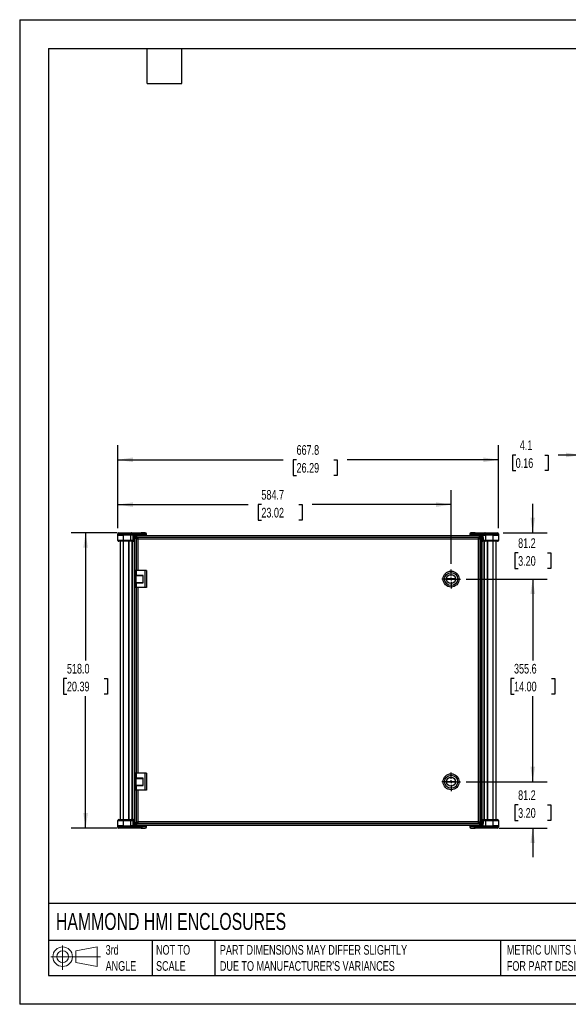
# Model space of a CAD drawing. Header units: millimetres. Extents: x 0 to 2235, y 0 to 1727.
# Tile 1 of 6: x 0 to 963, y 0 to 1727. Entities that reach past the tile are written whole.
import ezdxf

# ---------------------------------------------------------------- set-up
doc = ezdxf.new("R2010")
doc.units = ezdxf.units.MM
doc.header["$LTSCALE"] = 8
doc.linetypes.add('CENTERX2', pattern=[20.32, 12.7, -2.54, 2.54, -2.54])
doc.layers.add('CENTER', color=40, linetype='CENTERX2')
doc.layers.add('DIMENSIONS', color=140, linetype='Continuous', lineweight=25)
doc.layers.add('TEXT', color=140, linetype='Continuous', lineweight=25)
doc.styles.add('SLDTEXTSTYLE0', font='TXT', dxfattribs={"width": 0.7})
doc.dimstyles.new('SLDDIMSTYLE0', dxfattribs={"dimtxt": 17.264063, "dimasz": 26.416, "dimexe": 0, "dimexo": 0.0625, "dimgap": 4.316016, "dimtad": 0, "dimtih": 1, "dimtoh": 1, "dimdec": 1, "dimrnd": 1e-09, "dimzin": 4, "dimdsep": 46, "dimtxsty": 'SLDTEXTSTYLE0', "dimsah": 1, "dimcen": 0.09, "dimadec": 0, "dimazin": 1, "dimtfac": 1, "dimtdec": 1, "dimtofl": 0, "dimtmove": 0, "dimatfit": 3, "dimfxl": 0, "dimfrac": 2, "dimtolj": 1, "dimtzin": 12, "dimarcsym": 0})
doc.dimstyles.new('SLDDIMSTYLE1', dxfattribs={"dimtxt": 17.264063, "dimasz": 26.416, "dimexe": 0, "dimexo": 0.0625, "dimgap": 4.316016, "dimtad": 0, "dimtih": 1, "dimtoh": 1, "dimdec": 1, "dimrnd": 1e-09, "dimzin": 12, "dimdsep": 46, "dimtxsty": 'SLDTEXTSTYLE0', "dimsah": 1, "dimcen": 0.09, "dimadec": 0, "dimazin": 3, "dimtfac": 1, "dimtdec": 1, "dimtofl": 0, "dimtmove": 0, "dimatfit": 3, "dimfxl": 0, "dimfrac": 2, "dimtolj": 1, "dimtzin": 12, "dimarcsym": 0})
doc.dimstyles.new('SLDDIMSTYLE2', dxfattribs={"dimtxt": 17.264063, "dimasz": 26.416, "dimexe": 0, "dimexo": 0.0625, "dimgap": 4.316016, "dimtad": 0, "dimtih": 1, "dimtoh": 1, "dimdec": 1, "dimrnd": 1e-09, "dimzin": 12, "dimdsep": 46, "dimtxsty": 'SLDTEXTSTYLE0', "dimsah": 1, "dimcen": 0.09, "dimadec": 0, "dimazin": 3, "dimtfac": 1, "dimtdec": 1, "dimtmove": 0, "dimatfit": 0, "dimfxl": 0, "dimfrac": 2, "dimtolj": 1, "dimtzin": 12, "dimarcsym": 0})

# ---------------------------------------------------------------- blocks, each defined once
blk = doc.blocks.new('Block11')
at = {"color": 7, "linetype": 'Continuous', "lineweight": 18}
for p, q in [((20.7, 42.5), (20.7, 0)), ((43.8, 33.3), (81.4, 40.3)), ((81.4, 40.3), (81.4, 5.9)), ((0, 23.1), (87, 23.1)), ((43.8, 12.8), (43.8, 33.3)), ((43.8, 12.8), (81.4, 5.9))]:
    blk.add_line(p, q, dxfattribs=at)
for radius in [17.2, 10.3]:
    blk.add_circle((20.7, 23.1), radius, dxfattribs=at)
blk = doc.blocks.new('Block12')
at = {"color": 7, "linetype": 'Continuous'}
blk.add_blockref('Block11', (0, 0), dxfattribs=at)
blk = doc.blocks.new('_D')
at = {"layer": 'DIMENSIONS'}
for p, q in [((171.2, 827.2), (90.3, 827.2)), ((115.7, 827.2), (115.7, 602.9)), ((82.9, 571.6), (77.1, 571.6)), ((77.1, 571.6), (77.1, 544.1)), ((148.5, 571.6), (154.3, 571.6)), ((154.3, 571.6), (154.3, 544.1)), ((77.1, 544.1), (82.9, 544.1)), ((115.7, 309.2), (115.7, 540.3)), ((154.3, 544.1), (148.5, 544.1)), ((171.2, 309.2), (90.3, 309.2))]:
    blk.add_line(p, q, dxfattribs=at)
for points in [[(115.7, 827.2), (111.6, 800.8), (119.8, 800.8)], [(115.7, 309.2), (119.8, 335.6), (111.6, 335.6)]]:
    blk.add_solid(points, dxfattribs=at)
at = {"layer": 'DIMENSIONS', "char_height": 16.93, "attachment_point": 1, "style": 'SLDTEXTSTYLE0'}
for s, insert in [('518.0', (82.9, 597.2)), ('20.39', (82.9, 565.9))]:
    blk.add_mtext(s, dxfattribs=dict(at, insert=insert))
blk = doc.blocks.new('_D_1')
at = {"layer": 'DIMENSIONS'}
for p, q in [((172.2, 835.4), (172.2, 901.9)), ((757, 772.7), (757, 901.9)), ((172.2, 876.5), (400.7, 876.5)), ((424.1, 876.5), (418.3, 876.5)), ((418.3, 876.5), (418.3, 849.1)), ((489.8, 876.5), (495.6, 876.5)), ((495.6, 876.5), (495.6, 849.1)), ((757, 876.5), (513.2, 876.5)), ((418.3, 849.1), (424.1, 849.1)), ((495.6, 849.1), (489.8, 849.1))]:
    blk.add_line(p, q, dxfattribs=at)
for points in [[(172.2, 876.5), (198.7, 872.5), (198.7, 880.6)], [(757, 876.5), (730.6, 880.6), (730.6, 872.5)]]:
    blk.add_solid(points, dxfattribs=at)
at = {"layer": 'DIMENSIONS', "char_height": 16.93, "attachment_point": 1, "style": 'SLDTEXTSTYLE0'}
for s, insert in [('584.7', (424.1, 902.2)), ('23.02', (424.1, 870.9))]:
    blk.add_mtext(s, dxfattribs=dict(at, insert=insert))
blk = doc.blocks.new('_D_2')
at = {"layer": 'DIMENSIONS'}
for p, q in [((172.2, 835.4), (172.2, 980.6)), ((840.1, 835.4), (840.1, 980.6)), ((172.2, 955.2), (462.4, 955.2)), ((485.8, 955.2), (480, 955.2)), ((480, 955.2), (480, 927.8)), ((551.5, 955.2), (557.3, 955.2)), ((557.3, 955.2), (557.3, 927.8)), ((840.1, 955.2), (574.9, 955.2)), ((480, 927.8), (485.8, 927.8)), ((557.3, 927.8), (551.5, 927.8))]:
    blk.add_line(p, q, dxfattribs=at)
for points in [[(172.2, 955.2), (198.7, 951.1), (198.7, 959.3)], [(840.1, 955.2), (813.6, 959.3), (813.6, 951.1)]]:
    blk.add_solid(points, dxfattribs=at)
at = {"layer": 'DIMENSIONS', "char_height": 16.93, "attachment_point": 1, "style": 'SLDTEXTSTYLE0'}
for s, insert in [('667.8', (485.8, 980.9)), ('26.29', (485.8, 949.6))]:
    blk.add_mtext(s, dxfattribs=dict(at, insert=insert))
blk = doc.blocks.new('_D_3')
at = {"layer": 'DIMENSIONS'}
for p, q in [((900.2, 827.2), (900.2, 878)), ((848.2, 827.2), (925.6, 827.2)), ((874.6, 791.8), (868.8, 791.8)), ((868.8, 791.8), (868.8, 764.4)), ((925.9, 791.8), (931.7, 791.8)), ((931.7, 791.8), (931.7, 764.4)), ((868.8, 764.4), (874.6, 764.4)), ((931.7, 764.4), (925.9, 764.4)), ((783.6, 746), (925.6, 746)), ((900.2, 746), (900.2, 695.2))]:
    blk.add_line(p, q, dxfattribs=at)
for points in [[(900.2, 827.2), (904.3, 853.6), (896.2, 853.6)], [(900.2, 746), (896.2, 719.6), (904.3, 719.6)]]:
    blk.add_solid(points, dxfattribs=at)
at = {"layer": 'DIMENSIONS', "char_height": 16.93, "attachment_point": 1, "style": 'SLDTEXTSTYLE0'}
for s, insert in [('81.2', (874.6, 817.5)), ('3.20', (874.6, 786.2))]:
    blk.add_mtext(s, dxfattribs=dict(at, insert=insert))
blk = doc.blocks.new('_D_4')
at = {"layer": 'DIMENSIONS'}
for p, q in [((783.6, 746), (925.6, 746)), ((900.2, 746), (900.2, 602.9)), ((867.4, 571.6), (861.6, 571.6)), ((861.6, 571.6), (861.6, 544.1)), ((933.1, 571.6), (938.9, 571.6)), ((938.9, 571.6), (938.9, 544.1)), ((861.6, 544.1), (867.4, 544.1)), ((900.2, 390.4), (900.2, 540.3)), ((938.9, 544.1), (933.1, 544.1)), ((783.6, 390.4), (925.6, 390.4))]:
    blk.add_line(p, q, dxfattribs=at)
for points in [[(900.2, 746), (896.2, 719.6), (904.3, 719.6)], [(900.2, 390.4), (904.3, 416.8), (896.2, 416.8)]]:
    blk.add_solid(points, dxfattribs=at)
at = {"layer": 'DIMENSIONS', "char_height": 16.93, "attachment_point": 1, "style": 'SLDTEXTSTYLE0'}
for s, insert in [('355.6', (867.4, 597.2)), ('14.00', (867.4, 565.9))]:
    blk.add_mtext(s, dxfattribs=dict(at, insert=insert))
blk = doc.blocks.new('_D_5')
at = {"layer": 'DIMENSIONS'}
for p, q in [((900.2, 390.4), (900.2, 441.2)), ((783.6, 390.4), (925.6, 390.4)), ((874.6, 349.7), (868.8, 349.7)), ((868.8, 349.7), (868.8, 322.2)), ((925.9, 349.7), (931.7, 349.7)), ((931.7, 349.7), (931.7, 322.2)), ((868.8, 322.2), (874.6, 322.2)), ((931.7, 322.2), (925.9, 322.2)), ((841.1, 309.2), (925.6, 309.2)), ((900.2, 309.2), (900.2, 258.4))]:
    blk.add_line(p, q, dxfattribs=at)
for points in [[(900.2, 390.4), (904.3, 416.8), (896.2, 416.8)], [(900.2, 309.2), (896.2, 282.8), (904.3, 282.8)]]:
    blk.add_solid(points, dxfattribs=at)
at = {"layer": 'DIMENSIONS', "char_height": 16.93, "attachment_point": 1, "style": 'SLDTEXTSTYLE0'}
for s, insert in [('81.2', (874.6, 375.4)), ('3.20', (874.6, 344.1))]:
    blk.add_mtext(s, dxfattribs=dict(at, insert=insert))
blk = doc.blocks.new('SW_CENTERMARKSYMBOL_0')
at = {"layer": 'CENTER', "color": 0}
for p, q in [((-5.08, 0), (-16.51, 0)), ((0, 0), (-2.54, 0)), ((0, 5.08), (0, 16.51)), ((0, 0), (0, 2.54)), ((0, 0), (0, -2.54)), ((0, 0), (2.54, 0)), ((5.08, 0), (16.51, 0)), ((0, -5.08), (0, -16.51))]:
    blk.add_line(p, q, dxfattribs=at)
blk = doc.blocks.new('SW_CENTERMARKSYMBOL_1')
at = {"layer": 'CENTER', "color": 0}
for p, q in [((-5.08, 0), (-16.51, 0)), ((0, 0), (-2.54, 0)), ((0, 5.08), (0, 16.51)), ((0, 0), (0, 2.54)), ((0, 0), (0, -2.54)), ((0, 0), (2.54, 0)), ((5.08, 0), (16.51, 0)), ((0, -5.08), (0, -16.51))]:
    blk.add_line(p, q, dxfattribs=at)
blk = doc.blocks.new('_D_8')
at = {"layer": 'DIMENSIONS'}
for p, q in [((985, 767.6), (985, 989)), ((989.1, 826.1), (989.1, 989)), ((870.3, 963.6), (864.5, 963.6)), ((864.5, 963.6), (864.5, 936.2)), ((921.6, 963.6), (927.4, 963.6)), ((927.4, 963.6), (927.4, 936.2)), ((985, 963.6), (945, 963.6)), ((989.1, 963.6), (1039.9, 963.6)), ((864.5, 936.2), (870.3, 936.2)), ((927.4, 936.2), (921.6, 936.2))]:
    blk.add_line(p, q, dxfattribs=at)
for points in [[(985, 963.6), (958.6, 967.7), (958.6, 959.6)], [(989.1, 963.6), (1015.5, 959.6), (1015.5, 967.7)]]:
    blk.add_solid(points, dxfattribs=at)
at = {"layer": 'DIMENSIONS', "char_height": 16.93, "attachment_point": 1, "style": 'SLDTEXTSTYLE0'}
for s, insert in [('4.1', (877.5, 989.3)), ('0.16', (870.3, 958))]:
    blk.add_mtext(s, dxfattribs=dict(at, insert=insert))

msp = doc.modelspace()

# ---------------------------------------------------------------- linework, layer by layer
at = {"color": 7, "linetype": 'Continuous'}
for p, q in [((0.02, 1727.22), (0.02, 0.02)), ((0.02, 1727.22), (2235.22, 1727.22)), ((2235.22, 0.02), (0.02, 0.02))]:
    msp.add_line(p, q, dxfattribs=at)
for p, q in [((172.24, 825.21), (181.34, 825.21)), ((172.24, 823.21), (172.24, 825.21)), ((172.24, 823.21), (181.34, 823.21)), ((172.41, 813.68), (172.24, 823.21)), ((181.34, 813.68), (172.41, 813.68)), ((181.34, 812.21), (173.91, 812.21)), ((174.24, 827.21), (181.34, 827.21)), ((176.34, 812.21), (176.34, 324.18)), ((181.34, 827.21), (196.31, 827.21)), ((181.34, 825.21), (194.77, 825.21)), ((181.34, 825.21), (181.34, 823.21)), ((194.77, 823.21), (181.34, 823.21)), ((181.34, 823.21), (181.34, 813.68)), ((194.9, 813.68), (181.34, 813.68)), ((196.05, 812.21), (181.34, 812.21)), ((181.34, 812.21), (181.34, 324.18)), ((190.84, 812.21), (190.84, 324.18)), ((191.34, 812.21), (191.34, 324.18)), ((194.77, 825.21), (214.38, 825.21)), ((194.77, 823.21), (194.77, 825.21)), ((198.81, 823.21), (194.77, 823.21)), ((194.9, 813.68), (194.77, 823.21)), ((198.62, 813.68), (194.9, 813.68)), ((199.38, 812.21), (196.05, 812.21)), ((196.31, 827.21), (213.14, 827.21)), ((197.34, 324.18), (197.34, 812.21)), ((197.84, 324.18), (197.84, 812.21)), ((198.81, 823.21), (214.38, 823.21)), ((201.09, 822.19), (201.02, 822.19)), ((201.09, 822.19), (201.09, 314.19)), ((201.09, 822.19), (201.34, 822.19)), ((201.34, 314.19), (201.34, 822.19)), ((203.41, 822.19), (201.34, 822.19)), ((201.35, 820.13), (203.41, 820.13)), ((201.35, 820.13), (201.35, 316.25)), ((203.03, 823.21), (203.02, 822.19)), ((203.41, 822.19), (203.41, 820.13)), ((203.41, 822.19), (808.89, 822.19)), ((203.6, 820.08), (203.6, 819.75)), ((205.71, 819.11), (204.44, 819.11)), ((204.44, 819.11), (204.44, 817.2)), ((204.7, 816.96), (204.44, 817.2)), ((204.44, 817.2), (204.44, 760.99)), ((204.52, 816.96), (204.52, 760.99)), ((204.52, 816.96), (206.58, 816.96)), ((205.75, 823.21), (204.75, 822.83)), ((204.75, 822.83), (204.75, 822.19)), ((215.93, 822.83), (204.75, 822.83)), ((205.71, 816.96), (205.71, 819.45)), ((206.67, 816.96), (205.71, 816.96)), ((805.96, 819.11), (206.34, 819.11)), ((206.34, 819.11), (206.58, 818.85)), ((206.58, 819.02), (206.58, 816.96)), ((805.71, 819.02), (206.58, 819.02)), ((804.69, 815.93), (207.61, 815.93)), ((207.61, 815.93), (207.61, 760.99)), ((220.44, 827.21), (213.14, 827.21)), ((214.38, 823.21), (214.38, 825.21)), ((214.38, 825.21), (222.44, 825.21)), ((214.38, 823.21), (222.44, 823.21)), ((215.93, 822.83), (214.94, 823.21)), ((215.93, 822.19), (215.93, 822.83)), ((218.47, 822.93), (218.48, 822.26)), ((219.95, 823.21), (219.97, 822.19)), ((220.86, 823.21), (220.84, 822.19)), ((222.33, 822.19), (222.35, 823.21)), ((222.44, 823.21), (222.44, 825.21)), ((789.86, 825.21), (789.86, 823.21)), ((789.86, 825.21), (797.92, 825.21)), ((789.86, 823.21), (797.92, 823.21)), ((789.95, 823.21), (789.97, 822.19)), ((791.46, 822.19), (791.44, 823.21)), ((799.16, 827.21), (791.86, 827.21)), ((792.33, 822.19), (792.35, 823.21)), ((793.84, 823.21), (793.82, 822.3)), ((797.36, 823.21), (796.37, 822.83)), ((796.37, 822.83), (796.37, 822.19)), ((807.55, 822.83), (796.37, 822.83)), ((797.92, 825.21), (817.53, 825.21)), ((797.92, 825.21), (797.92, 823.21)), ((813.49, 823.21), (797.92, 823.21)), ((799.16, 827.21), (815.99, 827.21)), ((804.69, 815.93), (804.69, 320.45)), ((806.59, 816.96), (805.63, 816.96)), ((805.71, 819.02), (805.71, 816.96)), ((807.77, 816.96), (805.72, 816.96)), ((807.55, 822.83), (806.55, 823.21)), ((806.59, 816.96), (806.59, 819.45)), ((807.86, 819.11), (806.59, 819.11)), ((807.55, 822.19), (807.55, 822.83)), ((807.6, 816.96), (807.86, 817.2)), ((807.77, 319.43), (807.77, 816.96)), ((807.86, 817.2), (807.86, 819.11)), ((807.86, 817.2), (807.86, 319.18)), ((808.71, 819.75), (808.71, 820.08)), ((808.89, 822.19), (810.96, 822.19)), ((808.89, 820.13), (808.89, 822.19)), ((810.95, 820.13), (808.89, 820.13)), ((809.28, 822.19), (809.27, 823.21)), ((810.95, 820.13), (810.95, 316.25)), ((810.96, 822.19), (810.96, 314.19)), ((810.96, 822.19), (811.21, 822.19)), ((811.21, 314.19), (811.21, 822.19)), ((811.21, 822.19), (811.28, 822.19)), ((816.25, 812.21), (812.92, 812.21)), ((813.49, 823.21), (817.53, 823.21)), ((817.41, 813.68), (813.68, 813.68)), ((814.46, 812.21), (814.46, 324.18)), ((814.96, 812.21), (814.96, 324.18)), ((815.99, 827.21), (830.96, 827.21)), ((830.96, 812.21), (816.25, 812.21)), ((817.53, 823.21), (817.41, 813.68)), ((830.96, 813.68), (817.41, 813.68)), ((817.53, 825.21), (817.53, 823.21)), ((830.96, 825.21), (817.53, 825.21)), ((830.96, 823.21), (817.53, 823.21)), ((820.96, 324.18), (820.96, 812.21)), ((821.46, 324.18), (821.46, 812.21)), ((830.96, 827.21), (838.06, 827.21)), ((830.96, 823.21), (830.96, 825.21)), ((830.96, 825.21), (840.06, 825.21)), ((830.96, 813.68), (830.96, 823.21)), ((830.96, 823.21), (840.06, 823.21)), ((839.89, 813.68), (830.96, 813.68)), ((838.39, 812.21), (830.96, 812.21)), ((830.96, 324.18), (830.96, 812.21)), ((835.96, 324.18), (835.96, 812.21)), ((840.06, 823.21), (839.89, 813.68)), ((840.06, 825.21), (840.06, 823.21)), ((202.52, 760.99), (202.52, 752.34)), ((204.57, 760.99), (202.52, 760.99)), ((204.57, 760.99), (204.57, 752.34)), ((219.56, 760.99), (204.57, 760.99)), ((219.56, 760.99), (219.56, 730.99)), ((222.56, 760.99), (219.56, 760.99)), ((222.56, 760.99), (222.56, 730.99)), ((204.57, 752.34), (202.52, 752.34)), ((204.14, 740), (204.14, 751.99)), ((204.14, 751.99), (216.85, 751.99)), ((204.44, 752.34), (204.44, 751.99)), ((216.85, 752.34), (204.57, 752.34)), ((208.51, 752.34), (208.51, 751.99)), ((214.51, 751.99), (214.51, 752.34)), ((216.85, 739.64), (216.85, 752.34)), ((749.08, 746.75), (764.87, 746.75)), ((764.87, 745.23), (749.08, 745.23)), ((202.52, 739.64), (202.52, 730.99)), ((202.52, 739.64), (204.57, 739.64)), ((204.57, 730.99), (202.52, 730.99)), ((204.14, 740), (216.85, 740)), ((204.44, 740), (204.44, 739.64)), ((204.44, 730.99), (204.44, 405.39)), ((204.52, 730.99), (204.52, 405.39)), ((204.57, 739.64), (204.57, 730.99)), ((204.57, 739.64), (216.85, 739.64)), ((219.56, 730.99), (204.57, 730.99)), ((207.61, 730.99), (207.61, 405.39)), ((208.51, 740), (208.51, 739.64)), ((214.51, 739.64), (214.51, 740)), ((222.56, 730.99), (219.56, 730.99)), ((202.52, 405.39), (202.52, 396.74)), ((204.57, 405.39), (202.52, 405.39)), ((204.57, 405.39), (204.57, 396.74)), ((219.56, 405.39), (204.57, 405.39)), ((219.56, 405.39), (219.56, 375.39)), ((222.56, 405.39), (219.56, 405.39)), ((222.56, 405.39), (222.56, 375.39)), ((204.57, 396.74), (202.52, 396.74)), ((202.52, 384.04), (202.52, 375.39)), ((202.52, 384.04), (204.57, 384.04)), ((204.14, 384.4), (204.14, 396.39)), ((204.14, 396.39), (216.85, 396.39)), ((204.14, 384.4), (216.85, 384.4)), ((204.44, 396.74), (204.44, 396.39)), ((204.44, 384.4), (204.44, 384.04)), ((216.85, 396.74), (204.57, 396.74)), ((204.57, 384.04), (204.57, 375.39)), ((204.57, 384.04), (216.85, 384.04)), ((208.51, 396.74), (208.51, 396.39)), ((208.51, 384.4), (208.51, 384.04)), ((214.51, 396.39), (214.51, 396.74)), ((214.51, 384.04), (214.51, 384.4)), ((216.85, 384.04), (216.85, 396.74)), ((749.08, 391.15), (764.87, 391.15)), ((764.87, 389.63), (749.08, 389.63)), ((204.57, 375.39), (202.52, 375.39)), ((204.44, 375.39), (204.44, 319.18)), ((204.52, 375.39), (204.52, 319.43)), ((219.56, 375.39), (204.57, 375.39)), ((207.61, 375.39), (207.61, 320.45)), ((222.56, 375.39), (219.56, 375.39)), ((172.24, 313.18), (172.41, 322.7)), ((172.24, 311.18), (172.24, 313.18)), ((181.34, 313.18), (172.24, 313.18)), ((181.34, 311.18), (172.24, 311.18)), ((172.41, 322.7), (181.34, 322.7)), ((173.91, 324.18), (181.34, 324.18)), ((181.34, 324.18), (196.05, 324.18)), ((181.34, 322.7), (181.34, 313.18)), ((181.34, 322.7), (194.9, 322.7)), ((181.34, 313.18), (194.77, 313.18)), ((181.34, 313.18), (181.34, 311.18)), ((181.34, 311.18), (194.77, 311.18)), ((194.77, 313.18), (194.9, 322.7)), ((194.77, 311.18), (194.77, 313.18)), ((198.81, 313.18), (194.77, 313.18)), ((214.38, 311.18), (194.77, 311.18)), ((194.9, 322.7), (198.62, 322.7)), ((196.05, 324.18), (199.38, 324.18)), ((198.81, 313.18), (214.38, 313.18)), ((201.09, 314.19), (201.02, 314.19)), ((201.34, 314.19), (201.09, 314.19)), ((203.41, 314.19), (201.34, 314.19)), ((203.41, 316.25), (201.35, 316.25)), ((203.02, 314.19), (203.03, 313.18)), ((203.41, 314.19), (203.41, 316.25)), ((203.41, 314.19), (808.89, 314.19)), ((203.6, 316.63), (203.6, 316.31)), ((204.44, 319.18), (204.7, 319.43)), ((204.44, 319.18), (204.44, 317.28)), ((205.71, 317.28), (204.44, 317.28)), ((204.52, 319.43), (206.58, 319.43)), ((204.75, 314.19), (204.75, 313.56)), ((204.75, 313.56), (205.75, 313.18)), ((204.75, 313.56), (215.93, 313.56)), ((205.71, 319.42), (205.71, 316.94)), ((205.71, 319.42), (206.67, 319.42)), ((206.34, 317.28), (206.58, 317.54)), ((805.96, 317.28), (206.34, 317.28)), ((206.58, 317.37), (206.58, 319.42)), ((206.58, 317.37), (805.71, 317.37)), ((207.61, 320.45), (804.69, 320.45)), ((214.38, 311.18), (214.38, 313.18)), ((222.44, 313.18), (214.38, 313.18)), ((222.44, 311.18), (214.38, 311.18)), ((214.94, 313.18), (215.93, 313.56)), ((215.93, 313.56), (215.93, 314.19)), ((218.46, 313.18), (218.48, 314.09)), ((219.97, 314.19), (219.95, 313.18)), ((220.84, 314.19), (220.86, 313.18)), ((222.35, 313.18), (222.33, 314.19)), ((222.44, 311.18), (222.44, 313.18)), ((789.86, 313.18), (789.86, 311.18)), ((797.92, 313.18), (789.86, 313.18)), ((797.92, 311.18), (789.86, 311.18)), ((789.97, 314.19), (789.95, 313.18)), ((791.44, 313.18), (791.46, 314.19)), ((792.35, 313.18), (792.33, 314.19)), ((793.83, 313.45), (793.82, 314.19)), ((796.37, 314.19), (796.37, 313.56)), ((796.37, 313.56), (797.36, 313.18)), ((796.37, 313.56), (807.55, 313.56)), ((797.92, 313.18), (797.92, 311.18)), ((813.49, 313.18), (797.92, 313.18)), ((817.53, 311.18), (797.92, 311.18)), ((805.63, 319.42), (806.59, 319.42)), ((805.71, 317.37), (805.71, 319.42)), ((807.77, 319.43), (805.72, 319.43)), ((806.55, 313.18), (807.55, 313.56)), ((806.59, 319.42), (806.59, 316.94)), ((807.86, 317.28), (806.59, 317.28)), ((807.55, 313.56), (807.55, 314.19)), ((807.86, 319.18), (807.6, 319.43)), ((807.86, 317.28), (807.86, 319.18)), ((808.71, 316.31), (808.71, 316.63)), ((808.89, 316.25), (808.89, 314.19)), ((808.89, 316.25), (810.95, 316.25)), ((808.89, 314.19), (810.96, 314.19)), ((809.27, 313.18), (809.28, 314.19)), ((811.21, 314.19), (810.96, 314.19)), ((811.21, 314.19), (811.28, 314.19)), ((812.92, 324.18), (816.25, 324.18)), ((813.49, 313.18), (817.53, 313.18)), ((813.68, 322.7), (817.41, 322.7)), ((816.25, 324.18), (830.96, 324.18)), ((817.41, 322.7), (817.53, 313.18)), ((817.41, 322.7), (830.96, 322.7)), ((817.53, 313.18), (817.53, 311.18)), ((817.53, 313.18), (830.96, 313.18)), ((830.96, 311.18), (817.53, 311.18)), ((830.96, 324.18), (838.39, 324.18)), ((830.96, 313.18), (830.96, 322.7)), ((830.96, 322.7), (839.89, 322.7)), ((830.96, 311.18), (830.96, 313.18)), ((840.06, 313.18), (830.96, 313.18)), ((840.06, 311.18), (830.96, 311.18)), ((839.89, 322.7), (840.06, 313.18)), ((840.06, 313.18), (840.06, 311.18)), ((181.34, 309.18), (174.24, 309.18)), ((196.31, 309.18), (181.34, 309.18)), ((213.14, 309.18), (196.31, 309.18)), ((213.14, 309.18), (220.44, 309.18)), ((791.86, 309.18), (799.16, 309.18)), ((815.99, 309.18), (799.16, 309.18)), ((830.96, 309.18), (815.99, 309.18)), ((838.06, 309.18), (830.96, 309.18))]:
    msp.add_line(p, q)
at = {"flags": 128}
for points in [[(199.38, 812.21), (199.23, 812.24), (199.09, 812.32), (198.96, 812.46), (198.84, 812.64), (198.75, 812.86), (198.68, 813.12), (198.63, 813.39), (198.62, 813.68)], [(813.68, 813.68), (813.67, 813.39), (813.62, 813.12), (813.55, 812.86), (813.46, 812.64), (813.34, 812.46), (813.21, 812.32), (813.07, 812.24), (812.92, 812.21)], [(198.62, 322.7), (198.63, 322.99), (198.68, 323.27), (198.75, 323.52), (198.84, 323.75), (198.96, 323.93), (199.09, 324.06), (199.23, 324.15), (199.38, 324.18)], [(812.92, 324.18), (813.07, 324.15), (813.21, 324.06), (813.34, 323.93), (813.46, 323.75), (813.55, 323.52), (813.62, 323.27), (813.67, 322.99), (813.68, 322.7)]]:
    msp.add_lwpolyline(points, dxfattribs=at)
for centre, radius in [((756.97, 745.99), 13.97), ((756.97, 745.99), 11.43), ((756.97, 745.99), 7.94), ((756.97, 390.39), 13.97), ((756.97, 390.39), 11.43), ((756.97, 390.39), 7.94)]:
    msp.add_circle(centre, radius)
for centre, radius, start, end in [((174.24, 825.21), 2, 90, 180), ((173.91, 813.71), 1.5, 181, 270), ((199.38, 813.71), 1.5, 270, 359), ((220.44, 825.21), 2, 0, 90), ((791.86, 825.21), 2, 90, 180), ((812.92, 813.71), 1.5, 181, 270), ((838.06, 825.21), 2, 360, 90), ((838.39, 813.71), 1.5, 270, 359), ((756.97, 745.99), 7.93, 174.48878, 185.51122), ((756.97, 745.99), 7.93, 354.48878, 5.51122), ((756.97, 390.39), 7.93, 174.48878, 185.51122), ((756.97, 390.39), 7.93, 354.48878, 5.51122), ((174.24, 311.18), 2, 180, 270), ((173.91, 322.68), 1.5, 90, 179), ((199.38, 322.68), 1.5, 1, 90), ((220.44, 311.18), 2, 270, 0), ((791.86, 311.18), 2, 180, 270), ((812.92, 322.68), 1.5, 90, 179), ((838.06, 311.18), 2, 270, 0), ((838.39, 322.68), 1.5, 1, 90)]:
    msp.add_arc(centre, radius, start, end)
for points, knots in [([(181.34, 827.21), (181.34, 827.21), (181.34, 827.16), (181.34, 826.96), (181.34, 826.81), (181.34, 826.44), (181.34, 826.22), (181.34, 825.73), (181.34, 825.47), (181.34, 825.21)], [0, 0, 0, 0, 0.25, 0.25, 0.5, 0.5, 0.75, 0.75, 1, 1, 1, 1]), ([(181.34, 812.21), (181.34, 812.21), (181.34, 812.25), (181.34, 812.39), (181.34, 812.5), (181.34, 812.77), (181.34, 812.94), (181.34, 813.29), (181.34, 813.49), (181.34, 813.68)], [0, 0, 0, 0, 0.25, 0.25, 0.5, 0.5, 0.75, 0.75, 1, 1, 1, 1]), ([(196.31, 827.21), (196.11, 827.21), (195.91, 827.16), (195.53, 826.96), (195.36, 826.81), (195.08, 826.44), (194.96, 826.22), (194.81, 825.73), (194.77, 825.47), (194.77, 825.21)], [0, 0, 0, 0, 0.25, 0.25, 0.5, 0.5, 0.75, 0.75, 1, 1, 1, 1]), ([(196.05, 812.21), (195.9, 812.21), (195.75, 812.25), (195.48, 812.39), (195.35, 812.5), (195.13, 812.77), (195.05, 812.94), (194.93, 813.29), (194.9, 813.49), (194.9, 813.68)], [0, 0, 0, 0, 0.25, 0.25, 0.5, 0.5, 0.75, 0.75, 1, 1, 1, 1]), ([(198.62, 813.68), (198.8, 813.68), (199.04, 813.67), (199.44, 813.66), (199.58, 813.66), (199.86, 813.66), (200, 813.66), (200.25, 813.66), (200.36, 813.66), (200.56, 813.66), (200.64, 813.66), (200.83, 813.67), (200.88, 813.68), (200.88, 813.68)], [0, 0, 0, 0, 0.25, 0.25, 0.375, 0.375, 0.5, 0.5, 0.625, 0.625, 0.75, 0.75, 1, 1, 1, 1]), ([(201.35, 820.13), (201.35, 819.89), (201.43, 819.64), (201.74, 819.16), (201.97, 818.91), (202.54, 818.42), (202.88, 818.18), (203.63, 817.69), (204.03, 817.45), (204.44, 817.2)], [0, 0, 0, 0, 0.25, 0.25, 0.5, 0.5, 0.75, 0.75, 1, 1, 1, 1]), ([(203.41, 822.19), (203.65, 822.19), (203.9, 822.11), (204.39, 821.8), (204.63, 821.57), (205.12, 821), (205.36, 820.66), (205.85, 819.91), (206.1, 819.51), (206.34, 819.11)], [0, 0, 0, 0, 0.25, 0.25, 0.5, 0.5, 0.75, 0.75, 1, 1, 1, 1]), ([(203.41, 820.13), (203.65, 820.13), (203.9, 820.11), (204.39, 820), (204.63, 819.93), (205.12, 819.74), (205.36, 819.62), (205.85, 819.38), (206.1, 819.24), (206.34, 819.11)], [0, 0, 0, 0, 0.25, 0.25, 0.5, 0.5, 0.75, 0.75, 1, 1, 1, 1]), ([(203.41, 820.13), (203.41, 819.89), (203.43, 819.64), (203.54, 819.16), (203.61, 818.91), (203.8, 818.42), (203.92, 818.18), (204.17, 817.69), (204.3, 817.45), (204.44, 817.2)], [0, 0, 0, 0, 0.25, 0.25, 0.5, 0.5, 0.75, 0.75, 1, 1, 1, 1]), ([(204.44, 819.11), (204.35, 819.24), (204.27, 819.38), (204.09, 819.62), (204.01, 819.74), (203.84, 819.93), (203.75, 820), (203.58, 820.11), (203.5, 820.13), (203.41, 820.13)], [0, 0, 0, 0, 0.25, 0.25, 0.5, 0.5, 0.75, 0.75, 1, 1, 1, 1]), ([(203.41, 820.13), (203.41, 820.05), (203.43, 819.96), (203.54, 819.79), (203.61, 819.7), (203.8, 819.53), (203.92, 819.45), (204.17, 819.28), (204.3, 819.19), (204.44, 819.11)], [0, 0, 0, 0, 0.25, 0.25, 0.5, 0.5, 0.75, 0.75, 1, 1, 1, 1]), ([(207.61, 815.93), (207.21, 816.02), (206.8, 816.1), (206.06, 816.27), (205.71, 816.36), (205.14, 816.53), (204.91, 816.61), (204.6, 816.79), (204.52, 816.87), (204.52, 816.96)], [0, 0, 0, 0, 0.25, 0.25, 0.5, 0.5, 0.75, 0.75, 1, 1, 1, 1]), ([(206.58, 819.02), (206.67, 819.02), (206.76, 818.94), (206.93, 818.63), (207.01, 818.4), (207.18, 817.83), (207.27, 817.49), (207.44, 816.74), (207.53, 816.33), (207.61, 815.93)], [0, 0, 0, 0, 0.25, 0.25, 0.5, 0.5, 0.75, 0.75, 1, 1, 1, 1]), ([(207.61, 815.93), (207.48, 816.02), (207.34, 816.1), (207.09, 816.27), (206.98, 816.36), (206.79, 816.53), (206.71, 816.61), (206.61, 816.79), (206.58, 816.87), (206.58, 816.96)], [0, 0, 0, 0, 0.25, 0.25, 0.5, 0.5, 0.75, 0.75, 1, 1, 1, 1]), ([(206.58, 816.96), (206.67, 816.96), (206.76, 816.93), (206.93, 816.83), (207.01, 816.75), (207.18, 816.56), (207.27, 816.45), (207.44, 816.2), (207.53, 816.07), (207.61, 815.93)], [0, 0, 0, 0, 0.25, 0.25, 0.5, 0.5, 0.75, 0.75, 1, 1, 1, 1]), ([(213.14, 827.21), (213.3, 827.21), (213.46, 827.16), (213.76, 826.96), (213.9, 826.81), (214.13, 826.44), (214.22, 826.22), (214.34, 825.73), (214.38, 825.47), (214.38, 825.21)], [0, 0, 0, 0, 0.25, 0.25, 0.5, 0.5, 0.75, 0.75, 1, 1, 1, 1]), ([(797.92, 825.21), (797.92, 825.47), (797.96, 825.73), (798.08, 826.22), (798.17, 826.44), (798.4, 826.81), (798.54, 826.96), (798.84, 827.16), (799, 827.21), (799.16, 827.21)], [0, 0, 0, 0, 0.25, 0.25, 0.5, 0.5, 0.75, 0.75, 1, 1, 1, 1]), ([(804.69, 815.93), (804.77, 816.33), (804.86, 816.74), (805.03, 817.49), (805.12, 817.83), (805.29, 818.4), (805.37, 818.63), (805.54, 818.94), (805.63, 819.02), (805.71, 819.02)], [0, 0, 0, 0, 0.25, 0.25, 0.5, 0.5, 0.75, 0.75, 1, 1, 1, 1]), ([(807.77, 816.96), (807.77, 816.87), (807.69, 816.79), (807.39, 816.61), (807.16, 816.53), (806.59, 816.36), (806.24, 816.27), (805.5, 816.1), (805.09, 816.02), (804.69, 815.93)], [0, 0, 0, 0, 0.25, 0.25, 0.5, 0.5, 0.75, 0.75, 1, 1, 1, 1]), ([(805.72, 816.96), (805.72, 816.87), (805.69, 816.79), (805.59, 816.61), (805.51, 816.53), (805.32, 816.36), (805.21, 816.27), (804.96, 816.1), (804.82, 816.02), (804.69, 815.93)], [0, 0, 0, 0, 0.25, 0.25, 0.5, 0.5, 0.75, 0.75, 1, 1, 1, 1]), ([(804.69, 815.93), (804.77, 816.07), (804.86, 816.2), (805.03, 816.45), (805.12, 816.56), (805.29, 816.75), (805.37, 816.83), (805.54, 816.93), (805.63, 816.96), (805.71, 816.96)], [0, 0, 0, 0, 0.25, 0.25, 0.5, 0.5, 0.75, 0.75, 1, 1, 1, 1]), ([(805.96, 819.11), (806.21, 819.51), (806.45, 819.91), (806.94, 820.66), (807.18, 821), (807.67, 821.57), (807.91, 821.8), (808.4, 822.11), (808.65, 822.19), (808.89, 822.19)], [0, 0, 0, 0, 0.25, 0.25, 0.5, 0.5, 0.75, 0.75, 1, 1, 1, 1]), ([(805.96, 819.11), (806.21, 819.24), (806.45, 819.38), (806.94, 819.62), (807.18, 819.74), (807.67, 819.93), (807.91, 820), (808.4, 820.11), (808.65, 820.13), (808.89, 820.13)], [0, 0, 0, 0, 0.25, 0.25, 0.5, 0.5, 0.75, 0.75, 1, 1, 1, 1]), ([(810.95, 820.13), (810.95, 819.89), (810.87, 819.64), (810.56, 819.16), (810.33, 818.91), (809.76, 818.42), (809.42, 818.18), (808.67, 817.69), (808.27, 817.45), (807.86, 817.2)], [0, 0, 0, 0, 0.25, 0.25, 0.5, 0.5, 0.75, 0.75, 1, 1, 1, 1]), ([(808.89, 820.13), (808.89, 819.89), (808.87, 819.64), (808.76, 819.16), (808.69, 818.91), (808.5, 818.42), (808.38, 818.18), (808.13, 817.69), (808, 817.45), (807.86, 817.2)], [0, 0, 0, 0, 0.25, 0.25, 0.5, 0.5, 0.75, 0.75, 1, 1, 1, 1]), ([(808.89, 820.13), (808.8, 820.13), (808.72, 820.11), (808.55, 820), (808.46, 819.93), (808.29, 819.74), (808.21, 819.62), (808.04, 819.38), (807.95, 819.24), (807.86, 819.11)], [0, 0, 0, 0, 0.25, 0.25, 0.5, 0.5, 0.75, 0.75, 1, 1, 1, 1]), ([(807.86, 819.11), (808, 819.19), (808.13, 819.28), (808.38, 819.45), (808.5, 819.53), (808.69, 819.7), (808.76, 819.79), (808.87, 819.96), (808.89, 820.05), (808.89, 820.13)], [0, 0, 0, 0, 0.25, 0.25, 0.5, 0.5, 0.75, 0.75, 1, 1, 1, 1]), ([(811.43, 813.68), (811.43, 813.68), (811.47, 813.67), (811.66, 813.66), (811.74, 813.66), (811.94, 813.66), (812.05, 813.66), (812.31, 813.66), (812.44, 813.66), (812.72, 813.66), (812.86, 813.66), (813.26, 813.67), (813.5, 813.68), (813.68, 813.68)], [0, 0, 0, 0, 0.25, 0.25, 0.375, 0.375, 0.5, 0.5, 0.625, 0.625, 0.75, 0.75, 1, 1, 1, 1]), ([(817.53, 825.21), (817.53, 825.47), (817.49, 825.73), (817.34, 826.22), (817.22, 826.44), (816.94, 826.81), (816.77, 826.96), (816.39, 827.16), (816.19, 827.21), (815.99, 827.21)], [0, 0, 0, 0, 0.25, 0.25, 0.5, 0.5, 0.75, 0.75, 1, 1, 1, 1]), ([(816.25, 812.21), (816.4, 812.21), (816.55, 812.25), (816.82, 812.39), (816.95, 812.5), (817.17, 812.77), (817.25, 812.94), (817.37, 813.29), (817.4, 813.49), (817.41, 813.68)], [0, 0, 0, 0, 0.25, 0.25, 0.5, 0.5, 0.75, 0.75, 1, 1, 1, 1]), ([(830.96, 825.21), (830.96, 825.47), (830.96, 825.73), (830.96, 826.22), (830.96, 826.44), (830.96, 826.81), (830.96, 826.96), (830.96, 827.16), (830.96, 827.21), (830.96, 827.21)], [0, 0, 0, 0, 0.25, 0.25, 0.5, 0.5, 0.75, 0.75, 1, 1, 1, 1]), ([(830.96, 812.21), (830.96, 812.21), (830.96, 812.25), (830.96, 812.39), (830.96, 812.5), (830.96, 812.77), (830.96, 812.94), (830.96, 813.29), (830.96, 813.49), (830.96, 813.68)], [0, 0, 0, 0, 0.25, 0.25, 0.5, 0.5, 0.75, 0.75, 1, 1, 1, 1]), ([(181.34, 324.18), (181.34, 324.18), (181.34, 324.14), (181.34, 323.99), (181.34, 323.88), (181.34, 323.61), (181.34, 323.45), (181.34, 323.09), (181.34, 322.9), (181.34, 322.7)], [0, 0, 0, 0, 0.25, 0.25, 0.5, 0.5, 0.75, 0.75, 1, 1, 1, 1]), ([(181.34, 311.18), (181.34, 310.91), (181.34, 310.65), (181.34, 310.17), (181.34, 309.95), (181.34, 309.58), (181.34, 309.43), (181.34, 309.23), (181.34, 309.18), (181.34, 309.18)], [0, 0, 0, 0, 0.25, 0.25, 0.5, 0.5, 0.75, 0.75, 1, 1, 1, 1]), ([(194.77, 311.18), (194.77, 310.91), (194.81, 310.65), (194.96, 310.17), (195.08, 309.95), (195.36, 309.58), (195.53, 309.43), (195.91, 309.23), (196.11, 309.18), (196.31, 309.18)], [0, 0, 0, 0, 0.25, 0.25, 0.5, 0.5, 0.75, 0.75, 1, 1, 1, 1]), ([(196.05, 324.18), (195.9, 324.18), (195.75, 324.14), (195.48, 323.99), (195.35, 323.88), (195.13, 323.61), (195.05, 323.45), (194.93, 323.09), (194.9, 322.9), (194.9, 322.7)], [0, 0, 0, 0, 0.25, 0.25, 0.5, 0.5, 0.75, 0.75, 1, 1, 1, 1]), ([(200.88, 322.7), (200.88, 322.71), (200.83, 322.72), (200.64, 322.72), (200.56, 322.73), (200.36, 322.73), (200.25, 322.73), (200, 322.73), (199.86, 322.73), (199.58, 322.73), (199.44, 322.72), (199.04, 322.72), (198.8, 322.71), (198.62, 322.7)], [0, 0, 0, 0, 0.25, 0.25, 0.375, 0.375, 0.5, 0.5, 0.625, 0.625, 0.75, 0.75, 1, 1, 1, 1]), ([(204.44, 319.18), (204.03, 318.94), (203.63, 318.69), (202.88, 318.2), (202.54, 317.96), (201.97, 317.47), (201.74, 317.23), (201.43, 316.74), (201.35, 316.5), (201.35, 316.25)], [0, 0, 0, 0, 0.25, 0.25, 0.5, 0.5, 0.75, 0.75, 1, 1, 1, 1]), ([(204.44, 319.18), (204.3, 318.94), (204.17, 318.69), (203.92, 318.2), (203.8, 317.96), (203.61, 317.47), (203.54, 317.23), (203.43, 316.74), (203.41, 316.5), (203.41, 316.25)], [0, 0, 0, 0, 0.25, 0.25, 0.5, 0.5, 0.75, 0.75, 1, 1, 1, 1]), ([(203.41, 314.19), (203.65, 314.19), (203.9, 314.27), (204.39, 314.58), (204.63, 314.81), (205.12, 315.38), (205.36, 315.72), (205.85, 316.47), (206.1, 316.87), (206.34, 317.28)], [0, 0, 0, 0, 0.25, 0.25, 0.5, 0.5, 0.75, 0.75, 1, 1, 1, 1]), ([(203.41, 316.25), (203.65, 316.25), (203.9, 316.28), (204.39, 316.38), (204.63, 316.46), (205.12, 316.65), (205.36, 316.76), (205.85, 317.01), (206.1, 317.14), (206.34, 317.28)], [0, 0, 0, 0, 0.25, 0.25, 0.5, 0.5, 0.75, 0.75, 1, 1, 1, 1]), ([(203.41, 316.25), (203.5, 316.25), (203.58, 316.28), (203.75, 316.38), (203.84, 316.46), (204.01, 316.65), (204.09, 316.76), (204.27, 317.01), (204.35, 317.14), (204.44, 317.28)], [0, 0, 0, 0, 0.25, 0.25, 0.5, 0.5, 0.75, 0.75, 1, 1, 1, 1]), ([(204.44, 317.28), (204.3, 317.19), (204.17, 317.11), (203.92, 316.94), (203.8, 316.85), (203.61, 316.68), (203.54, 316.59), (203.43, 316.42), (203.41, 316.34), (203.41, 316.25)], [0, 0, 0, 0, 0.25, 0.25, 0.5, 0.5, 0.75, 0.75, 1, 1, 1, 1]), ([(204.52, 319.43), (204.52, 319.51), (204.6, 319.6), (204.91, 319.77), (205.14, 319.85), (205.71, 320.03), (206.06, 320.11), (206.8, 320.28), (207.21, 320.37), (207.61, 320.45)], [0, 0, 0, 0, 0.25, 0.25, 0.5, 0.5, 0.75, 0.75, 1, 1, 1, 1]), ([(207.61, 320.45), (207.53, 320.05), (207.44, 319.65), (207.27, 318.9), (207.18, 318.56), (207.01, 317.99), (206.93, 317.76), (206.76, 317.45), (206.67, 317.37), (206.58, 317.37)], [0, 0, 0, 0, 0.25, 0.25, 0.5, 0.5, 0.75, 0.75, 1, 1, 1, 1]), ([(207.61, 320.45), (207.53, 320.32), (207.44, 320.18), (207.27, 319.94), (207.18, 319.82), (207.01, 319.63), (206.93, 319.55), (206.76, 319.45), (206.67, 319.42), (206.58, 319.42)], [0, 0, 0, 0, 0.25, 0.25, 0.5, 0.5, 0.75, 0.75, 1, 1, 1, 1]), ([(206.58, 319.43), (206.58, 319.51), (206.61, 319.6), (206.71, 319.77), (206.79, 319.85), (206.98, 320.03), (207.09, 320.11), (207.34, 320.28), (207.48, 320.37), (207.61, 320.45)], [0, 0, 0, 0, 0.25, 0.25, 0.5, 0.5, 0.75, 0.75, 1, 1, 1, 1]), ([(214.38, 311.18), (214.38, 310.91), (214.34, 310.65), (214.22, 310.17), (214.13, 309.95), (213.9, 309.58), (213.76, 309.43), (213.46, 309.23), (213.3, 309.18), (213.14, 309.18)], [0, 0, 0, 0, 0.25, 0.25, 0.5, 0.5, 0.75, 0.75, 1, 1, 1, 1]), ([(799.16, 309.18), (799, 309.18), (798.84, 309.23), (798.54, 309.43), (798.4, 309.58), (798.17, 309.95), (798.08, 310.17), (797.96, 310.65), (797.92, 310.91), (797.92, 311.18)], [0, 0, 0, 0, 0.25, 0.25, 0.5, 0.5, 0.75, 0.75, 1, 1, 1, 1]), ([(804.69, 320.45), (805.09, 320.37), (805.5, 320.28), (806.24, 320.11), (806.59, 320.03), (807.16, 319.85), (807.39, 319.77), (807.69, 319.6), (807.77, 319.51), (807.77, 319.43)], [0, 0, 0, 0, 0.25, 0.25, 0.5, 0.5, 0.75, 0.75, 1, 1, 1, 1]), ([(804.69, 320.45), (804.82, 320.37), (804.96, 320.28), (805.21, 320.11), (805.32, 320.03), (805.51, 319.85), (805.59, 319.77), (805.69, 319.6), (805.72, 319.51), (805.72, 319.43)], [0, 0, 0, 0, 0.25, 0.25, 0.5, 0.5, 0.75, 0.75, 1, 1, 1, 1]), ([(805.71, 317.37), (805.63, 317.37), (805.54, 317.45), (805.37, 317.76), (805.29, 317.99), (805.12, 318.56), (805.03, 318.9), (804.86, 319.65), (804.77, 320.05), (804.69, 320.45)], [0, 0, 0, 0, 0.25, 0.25, 0.5, 0.5, 0.75, 0.75, 1, 1, 1, 1]), ([(805.71, 319.42), (805.63, 319.42), (805.54, 319.45), (805.37, 319.55), (805.29, 319.63), (805.12, 319.82), (805.03, 319.94), (804.86, 320.18), (804.77, 320.32), (804.69, 320.45)], [0, 0, 0, 0, 0.25, 0.25, 0.5, 0.5, 0.75, 0.75, 1, 1, 1, 1]), ([(805.96, 317.28), (806.21, 316.87), (806.45, 316.47), (806.94, 315.72), (807.18, 315.38), (807.67, 314.81), (807.91, 314.58), (808.4, 314.27), (808.65, 314.19), (808.89, 314.19)], [0, 0, 0, 0, 0.25, 0.25, 0.5, 0.5, 0.75, 0.75, 1, 1, 1, 1]), ([(805.96, 317.28), (806.21, 317.14), (806.45, 317.01), (806.94, 316.76), (807.18, 316.65), (807.67, 316.46), (807.91, 316.38), (808.4, 316.28), (808.65, 316.25), (808.89, 316.25)], [0, 0, 0, 0, 0.25, 0.25, 0.5, 0.5, 0.75, 0.75, 1, 1, 1, 1]), ([(810.95, 316.25), (810.95, 316.5), (810.87, 316.74), (810.56, 317.23), (810.33, 317.47), (809.76, 317.96), (809.42, 318.2), (808.67, 318.69), (808.27, 318.94), (807.86, 319.18)], [0, 0, 0, 0, 0.25, 0.25, 0.5, 0.5, 0.75, 0.75, 1, 1, 1, 1]), ([(807.86, 319.18), (808, 318.94), (808.13, 318.69), (808.38, 318.2), (808.5, 317.96), (808.69, 317.47), (808.76, 317.23), (808.87, 316.74), (808.89, 316.5), (808.89, 316.25)], [0, 0, 0, 0, 0.25, 0.25, 0.5, 0.5, 0.75, 0.75, 1, 1, 1, 1]), ([(807.86, 317.28), (807.95, 317.14), (808.04, 317.01), (808.21, 316.76), (808.29, 316.65), (808.46, 316.46), (808.55, 316.38), (808.72, 316.28), (808.8, 316.25), (808.89, 316.25)], [0, 0, 0, 0, 0.25, 0.25, 0.5, 0.5, 0.75, 0.75, 1, 1, 1, 1]), ([(808.89, 316.25), (808.89, 316.34), (808.87, 316.42), (808.76, 316.59), (808.69, 316.68), (808.5, 316.85), (808.38, 316.94), (808.13, 317.11), (808, 317.19), (807.86, 317.28)], [0, 0, 0, 0, 0.25, 0.25, 0.5, 0.5, 0.75, 0.75, 1, 1, 1, 1]), ([(813.68, 322.7), (813.5, 322.71), (813.26, 322.72), (812.86, 322.72), (812.72, 322.73), (812.44, 322.73), (812.31, 322.73), (812.05, 322.73), (811.94, 322.73), (811.74, 322.73), (811.66, 322.72), (811.47, 322.72), (811.43, 322.71), (811.43, 322.7)], [0, 0, 0, 0, 0.25, 0.25, 0.375, 0.375, 0.5, 0.5, 0.625, 0.625, 0.75, 0.75, 1, 1, 1, 1]), ([(815.99, 309.18), (816.19, 309.18), (816.39, 309.23), (816.77, 309.43), (816.94, 309.58), (817.22, 309.95), (817.34, 310.17), (817.49, 310.65), (817.53, 310.91), (817.53, 311.18)], [0, 0, 0, 0, 0.25, 0.25, 0.5, 0.5, 0.75, 0.75, 1, 1, 1, 1]), ([(816.25, 324.18), (816.4, 324.18), (816.55, 324.14), (816.82, 323.99), (816.95, 323.88), (817.17, 323.61), (817.25, 323.45), (817.37, 323.09), (817.4, 322.9), (817.41, 322.7)], [0, 0, 0, 0, 0.25, 0.25, 0.5, 0.5, 0.75, 0.75, 1, 1, 1, 1]), ([(830.96, 324.18), (830.96, 324.18), (830.96, 324.14), (830.96, 323.99), (830.96, 323.88), (830.96, 323.61), (830.96, 323.45), (830.96, 323.09), (830.96, 322.9), (830.96, 322.7)], [0, 0, 0, 0, 0.25, 0.25, 0.5, 0.5, 0.75, 0.75, 1, 1, 1, 1]), ([(830.96, 309.18), (830.96, 309.18), (830.96, 309.23), (830.96, 309.43), (830.96, 309.58), (830.96, 309.95), (830.96, 310.17), (830.96, 310.65), (830.96, 310.91), (830.96, 311.18)], [0, 0, 0, 0, 0.25, 0.25, 0.5, 0.5, 0.75, 0.75, 1, 1, 1, 1])]:
    msp.add_open_spline(points, degree=3, knots=knots)
for points in [[(198.81, 823.21), (198.75, 819.99), (198.68, 816.82), (198.62, 813.68)], [(200.88, 813.68), (200.93, 816.82), (200.99, 819.99), (201.04, 823.21)], [(811.26, 823.21), (811.31, 819.99), (811.37, 816.82), (811.43, 813.68)], [(813.68, 813.68), (813.62, 816.82), (813.55, 819.99), (813.49, 823.21)], [(198.62, 322.7), (198.68, 319.57), (198.75, 316.39), (198.81, 313.18)], [(201.04, 313.18), (200.99, 316.39), (200.93, 319.57), (200.88, 322.7)], [(811.43, 322.7), (811.37, 319.57), (811.31, 316.39), (811.26, 313.18)], [(813.49, 313.18), (813.55, 316.39), (813.62, 319.57), (813.68, 322.7)]]:
    msp.add_open_spline(points, degree=3)
at = {"layer": 'TEXT'}
for p, q in [((50.8, 1676.4), (2184.4, 1676.4)), ((50.8, 1676.4), (50.8, 50.8)), ((223.52, 1615.44), (223.52, 1676.4)), ((284.48, 1615.44), (284.48, 1676.4)), ((223.52, 1615.44), (284.48, 1615.44)), ((2184.4, 177.01), (50.8, 177.01)), ((2184.4, 111.76), (50.8, 111.76)), ((232.36, 111.76), (232.36, 50.8)), ((342.7, 111.76), (342.7, 50.8)), ((843.87, 111.76), (843.87, 50.8)), ((50.8, 50.8), (2184.4, 50.8))]:
    msp.add_line(p, q, dxfattribs=at)

# ---------------------------------------------------------------- block references
at = {"layer": 'CENTER'}
for name, p in [('SW_CENTERMARKSYMBOL_0', (756.97, 745.99)), ('SW_CENTERMARKSYMBOL_1', (756.97, 390.39))]:
    msp.add_blockref(name, p, dxfattribs=at)
at = {"layer": 'TEXT'}
msp.add_blockref('Block12', (54.7, 60.43), dxfattribs=at)

# ---------------------------------------------------------------- texts
at = {"layer": 'TEXT', "attachment_point": 1, "style": 'SLDTEXTSTYLE0'}
for s, insert, char_height in [('HAMMOND HMI ENCLOSURES', (63.73, 160.19), 29.6333), ('3rd^JANGLE', (150.8, 103.97), 16.933), ('NOT TO^JSCALE', (239.25, 103.97), 16.9333), ("PART DIMENSIONS MAY DIFFER SLIGHTLY ^JDUE TO MANUFACTURER'S VARIANCES", (351.3, 103.97), 16.9333), ('METRIC UNITS USED ^JFOR PART DESIGN', (854.83, 103.97), 16.9333)]:
    msp.add_mtext(s, dxfattribs=dict(at, insert=insert, char_height=char_height))

# ---------------------------------------------------------------- dimensions: what is measured, and where the dimension line sits
at = {"layer": 'DIMENSIONS'}
for base, p1, p2, dimstyle, picture, middle in [((985.01, 963.64), (989.08, 815.93), (985.01, 757.42), 'SLDDIMSTYLE2', '_D_8', (895.98, 963.64)), ((172.24, 876.52), (756.97, 762.5), (172.24, 825.21), 'SLDDIMSTYLE1', '_D_1', (456.97, 876.52))]:
    dim = msp.add_linear_dim(base=base, p1=p1, p2=p2, dimstyle=dimstyle, dxfattribs=at)
    dim.commit()
    dim.dimension.update_dxf_attribs({"geometry": picture, "text_midpoint": middle, "dimtype": 160})
for base, p1, p2, angle, dimstyle, picture, middle in [((840.06, 955.21), (172.24, 825.21), (840.06, 825.21), 360, 'SLDDIMSTYLE1', '_D_2', (518.66, 955.21)), ((900.23, 827.21), (773.48, 745.99), (838.06, 827.21), 90, 'SLDDIMSTYLE2', '_D_3', (900.23, 791.84)), ((115.69, 309.18), (181.34, 827.21), (181.34, 309.18), 90, 'SLDDIMSTYLE0', '_D', (115.69, 571.56)), ((900.23, 390.39), (773.48, 745.99), (773.48, 390.39), 90, 'SLDDIMSTYLE1', '_D_4', (900.23, 571.56)), ((900.23, 309.18), (773.48, 390.39), (830.96, 309.18), 90, 'SLDDIMSTYLE2', '_D_5', (900.23, 349.69))]:
    dim = msp.add_linear_dim(base=base, p1=p1, p2=p2, angle=angle, dimstyle=dimstyle, dxfattribs=at)
    dim.commit()
    dim.dimension.update_dxf_attribs({"geometry": picture, "text_midpoint": middle, "dimtype": 160})

doc.saveas('drawing.dxf')
